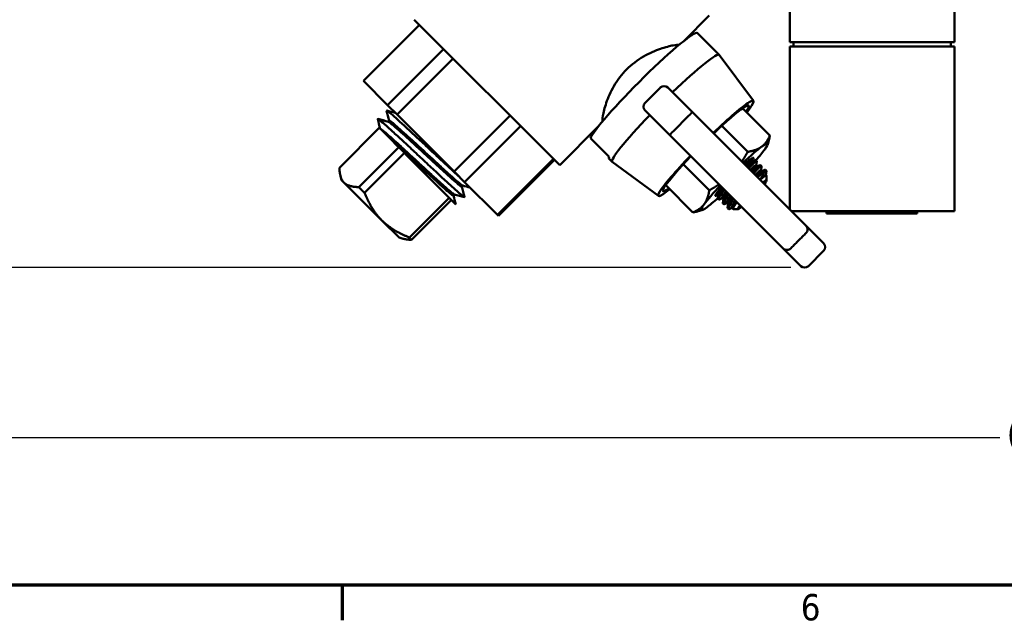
# Model space of a CAD drawing. Header units: inches. Extents: x 0.1 to 33.9, y 0.6 to 21.4.
# Tile 2 of 39: x 7 to 11.5, y 0.8 to 3.6. Entities that reach past the tile are written whole.
import ezdxf

# ---------------------------------------------------------------- set-up
doc = ezdxf.new("R2010")
doc.units = ezdxf.units.IN
doc.header["$MEASUREMENT"] = 0
for name, color, linetype, lineweight in [('Border (ANSI)', 7, 'Continuous', 70), ('Dimension (ANSI)', 7, 'Continuous', 25), ('Visible (ANSI)', 7, 'Continuous', 50)]:
    doc.layers.add(name, color=color, linetype=linetype, lineweight=lineweight)
doc.styles.add('Note Text (ANSI)', font='tahoma.ttf')
doc.dimstyles.new('Default (ANSI)', dxfattribs={"dimtxt": 0.12, "dimasz": 0.098425, "dimexe": 0.125, "dimexo": 0.0625, "dimgap": 0.031496, "dimtad": 0, "dimtih": 1, "dimtoh": 1, "dimrnd": 1e-08, "dimzin": 4, "dimdsep": 46, "dimtxsty": 'Note Text (ANSI)', "dimcen": 0.09, "dimdle": 0.393701, "dimclrd": 256, "dimclre": 256, "dimclrt": 256, "dimadec": 0, "dimazin": 1, "dimtfac": 1, "dimtofl": 0, "dimtmove": 0, "dimatfit": 3, "dimfxl": 1, "dimtolj": 1, "dimtzin": 4, "dimlwd": -1, "dimlwe": -1, "dimarcsym": 0})

# ---------------------------------------------------------------- blocks, each defined once
blk = doc.blocks.new('Borders Default Border')
at = {"layer": 'Border (ANSI)'}
blk.add_line((8.5, 1), (8.5, 0.84), dxfattribs=at)
at = {"layer": 'Border (ANSI)', "flags": 128}
blk.add_lwpolyline([(0.5, 1), (0.5, 21), (33.5, 21), (33.5, 1), (0.5, 1)], dxfattribs=at)
at = {"layer": 'Border (ANSI)', "insert": (10.5867, 0.8375), "char_height": 0.12, "attachment_point": 7, "style": 'Note Text (ANSI)'}
blk.add_mtext('6', dxfattribs=at)
blk = doc.blocks.new('*D6')
at = {"layer": 'Defpoints', "color": 0, "transparency": 16777216}
for p in [(4.8495, 11.6968), (8.9429, 11.6968), (10.6043, 2.4465)]:
    blk.add_point(p, dxfattribs=at)
at = {"layer": 'Dimension (ANSI)', "transparency": 16777216}
for p, q in [((8.8804, 11.6968), (4.7245, 11.6968)), ((4.8495, 11.5984), (4.8495, 7.1825)), ((4.8495, 2.545), (4.8495, 6.9609)), ((10.5418, 2.4465), (4.7245, 2.4465))]:
    blk.add_line(p, q, dxfattribs=at)
for points in [[(4.8331, 11.5984), (4.8659, 11.5984), (4.8495, 11.6968)], [(4.8331, 2.545), (4.8659, 2.545), (4.8495, 2.4465)]]:
    blk.add_solid(points, dxfattribs=at)
at = {"layer": 'Dimension (ANSI)', "transparency": 16777216, "insert": (4.6349, 7.151), "char_height": 0.12, "attachment_point": 1, "style": 'Note Text (ANSI)'}
blk.add_mtext('\\A1;(9.25)', dxfattribs=at)
blk = doc.blocks.new('*D10')
at = {"layer": 'Defpoints', "color": 0, "transparency": 16777216}
for p in [(6.1316, 7.4681), (17.4372, 4.6641), (6.1316, 1.672)]:
    blk.add_point(p, dxfattribs=at)
at = {"layer": 'Dimension (ANSI)', "transparency": 16777216}
for p, q in [((6.1316, 7.4056), (6.1316, 1.547)), ((17.4372, 4.6016), (17.4372, 1.547)), ((6.23, 1.672), (11.4932, 1.672)), ((17.3388, 1.672), (12.0756, 1.672))]:
    blk.add_line(p, q, dxfattribs=at)
for points in [[(6.23, 1.6884), (6.23, 1.6556), (6.1316, 1.672)], [(17.3388, 1.6884), (17.3388, 1.6556), (17.4372, 1.672)]]:
    blk.add_solid(points, dxfattribs=at)
at = {"layer": 'Dimension (ANSI)', "transparency": 16777216, "insert": (11.5247, 1.7513), "char_height": 0.12, "attachment_point": 1, "style": 'Note Text (ANSI)'}
blk.add_mtext('\\A1;(11.31)', dxfattribs=at)

msp = doc.modelspace()

# ---------------------------------------------------------------- linework, layer by layer
at = {"layer": 'Visible (ANSI)'}
for p, q in [((10.5371, 3.8664), (10.5371, 3.4731)), ((11.2871, 3.8526), (11.2871, 3.4731)), ((10.1706, 3.5945), (10.0555, 3.4794)), ((8.5963, 3.2967), (8.8515, 3.5519)), ((8.8275, 3.5759), (9.4897, 2.9137)), ((10.1165, 3.5151), (10.2157, 3.4158)), ((10.5371, 3.4731), (11.2871, 3.4731)), ((11.2871, 3.4531), (10.5371, 3.4531)), ((10.5371, 3.4531), (10.5371, 2.7114)), ((10.5539, 3.4731), (10.5539, 3.4531)), ((11.2703, 3.4731), (11.2703, 3.4531)), ((11.2871, 3.4531), (11.2871, 2.7031)), ((8.9614, 3.442), (8.7062, 3.1868)), ((10.3716, 3.206), (10.216, 3.4155)), ((8.7496, 3.1434), (9.0048, 3.3986)), ((8.7062, 3.1868), (8.5963, 3.2967)), ((9.9477, 3.2662), (9.8784, 3.1969)), ((9.9823, 3.2662), (10.0943, 3.1542)), ((8.7062, 3.1868), (8.7496, 3.1434)), ((9.0088, 2.8843), (8.7496, 3.1434)), ((9.2639, 3.1394), (9.0088, 2.8843)), ((9.9904, 3.0503), (9.8784, 3.1623)), ((10.0762, 3.1377), (10.0069, 3.0684)), ((10.0943, 3.1542), (10.58, 2.6685)), ((10.4463, 3.0483), (10.3224, 3.1722)), ((8.714, 3.116), (8.7093, 3.1113)), ((10.3456, 2.974), (10.2272, 3.0924)), ((8.6685, 3.0831), (8.487, 2.9016)), ((8.673, 3.0786), (8.6685, 3.0831)), ((8.673, 3.0786), (8.6736, 3.078)), ((8.722, 3.0295), (8.6736, 3.078)), ((9.0567, 2.8363), (9.3119, 3.0915)), ((9.6652, 3.0891), (9.4897, 2.9137)), ((10.4761, 2.5646), (9.9904, 3.0503)), ((8.7502, 3.0014), (8.722, 3.0295)), ((9.7141, 2.9517), (9.6297, 3.036)), ((10.4366, 3.0076), (10.4413, 3.0248)), ((8.5753, 2.8133), (8.7568, 2.9948)), ((8.7826, 2.969), (8.6011, 2.7875)), ((8.7568, 2.9948), (8.7502, 3.0014)), ((8.7568, 2.9948), (8.7826, 2.969)), ((8.793, 2.9586), (8.7826, 2.969)), ((9.0169, 2.7347), (8.793, 2.9586)), ((9.4611, 2.9422), (9.206, 2.6871)), ((9.2106, 2.6824), (9.4658, 2.9376)), ((9.7139, 2.9438), (9.7288, 2.9289)), ((9.9386, 2.773), (9.7291, 2.9286)), ((10.1706, 2.799), (10.0522, 2.9174)), ((10.3617, 2.9348), (10.3673, 2.9304)), ((10.3623, 2.9343), (10.3636, 2.9438)), ((10.366, 2.9299), (10.3799, 2.9357)), ((10.3864, 2.9314), (10.3821, 2.9357)), ((10.3843, 2.9123), (10.3867, 2.9293)), ((10.388, 2.9079), (10.4019, 2.9137)), ((10.4084, 2.9094), (10.4041, 2.9137)), ((9.0088, 2.8843), (9.0567, 2.8363)), ((10.3838, 2.9128), (10.3893, 2.9084)), ((10.4058, 2.8907), (10.4114, 2.8864)), ((10.4063, 2.8903), (10.4087, 2.9073)), ((10.41, 2.8859), (10.4239, 2.8917)), ((10.4304, 2.8874), (10.4261, 2.8917)), ((10.4278, 2.8687), (10.4312, 2.8661)), ((10.4283, 2.8683), (10.4308, 2.8853)), ((8.4968, 2.8446), (8.4919, 2.8631)), ((8.5076, 2.8339), (8.4968, 2.8446)), ((8.6796, 2.6619), (8.5076, 2.8339)), ((9.206, 2.6871), (9.0567, 2.8363)), ((10.4314, 2.8434), (10.4315, 2.8652)), ((9.0106, 2.7797), (9.0059, 2.775)), ((9.0486, 2.8202), (9.0439, 2.8155)), ((10.0963, 2.6983), (9.9724, 2.8222)), ((10.2072, 2.7842), (10.2013, 2.7817)), ((10.2067, 2.7846), (10.2123, 2.7803)), ((10.2125, 2.7817), (10.2098, 2.7633)), ((8.8052, 2.5834), (8.9867, 2.7649)), ((8.9969, 2.7547), (8.8154, 2.5732)), ((10.2145, 2.7569), (10.2102, 2.7612)), ((10.2292, 2.7622), (10.2167, 2.7569)), ((10.2287, 2.7626), (10.2343, 2.7583)), ((10.2345, 2.7597), (10.2319, 2.7413)), ((10.2365, 2.7349), (10.2322, 2.7392)), ((10.2513, 2.7402), (10.2387, 2.7349)), ((10.2507, 2.7406), (10.2563, 2.7363)), ((10.2565, 2.7377), (10.2539, 2.7193)), ((10.137, 2.708), (10.1198, 2.7033)), ((10.2581, 2.7133), (10.2542, 2.7172)), ((10.2605, 2.713), (10.2591, 2.713)), ((10.2733, 2.7182), (10.2615, 2.7132)), ((10.2727, 2.7186), (10.2784, 2.7142)), ((10.2785, 2.7157), (10.2784, 2.7151)), ((10.3012, 2.7132), (10.2795, 2.7131)), ((10.5454, 2.7031), (11.2871, 2.7031)), ((10.704, 2.7031), (10.704, 2.6931)), ((10.704, 2.6931), (10.954, 2.6931)), ((10.954, 2.7031), (10.954, 2.6931)), ((10.954, 2.6931), (11.116, 2.6931)), ((11.116, 2.7031), (11.116, 2.6931)), ((8.7585, 2.583), (8.6796, 2.6619)), ((9.206, 2.6871), (9.2106, 2.6824)), ((10.58, 2.6685), (10.6105, 2.638)), ((10.6105, 2.638), (10.6604, 2.5881)), ((8.7585, 2.583), (8.7769, 2.5781)), ((10.5066, 2.5341), (10.4761, 2.5646)), ((10.6604, 2.5881), (10.6909, 2.5576)), ((10.5565, 2.4842), (10.5066, 2.5341)), ((10.6909, 2.523), (10.6216, 2.4537)), ((10.587, 2.4537), (10.5565, 2.4842))]:
    msp.add_line(p, q, dxfattribs=at)
for centre, start, end in [((9.965, 3.2489), 45, 135), ((9.8957, 3.1796), 135, 225), ((10.5932, 2.6207), 314.3957, 45), ((10.6736, 2.5403), 315, 45), ((10.5239, 2.5514), 225, 315.6043), ((10.6043, 2.471), 225, 315)]:
    msp.add_arc(centre, 0.0245, start, end, dxfattribs=at)
for centre, major_axis, ratio, start_param, end_param in [((9.873, 3.2716), (0.2435, 0.2435), 0.087156, 0, 2.95918), ((9.9723, 3.1723), (0.2435, 0.2435), 0.087156, 6.270312, 7.638913), ((10.1549, 2.9897), (0.2165, 0.2165), 0.087156, 5.653632, 7.611616), ((10.1549, 2.9897), (0.1948, 0.1948), 0.087156, 5.82782, 7.584049), ((9.9723, 3.1723), (-0.2435, -0.2435), 0.087156, 4.927458, 6.296059), ((10.077, 3.1369), (0.0173, 0.0173), 0.043661, 0, 1.570796), ((10.0077, 3.0676), (-0.0173, -0.0173), 0.043661, 4.712389, 6.283185), ((10.2848, 2.8598), (0.1515, 0.1515), 0.087156, 5.759587, 6.806784), ((10.2848, 2.8598), (-0.1515, -0.1515), 0.087156, 3.665191, 4.362432), ((10.2848, 2.8598), (0.1515, 0.1515), 0.087156, 5.320635, 5.759587), ((9.9574, 3.1872), (-0.2435, -0.2435), 0.087156, 6.100773, 6.283185), ((10.1549, 2.9897), (-0.2165, -0.2165), 0.087156, 4.954755, 6.912739), ((10.1549, 2.9897), (-0.1948, -0.1948), 0.087156, 4.982322, 6.738551), ((10.2848, 2.8598), (0.0866, 0.0866), 0.087156, 5.790127, 7.210481), ((10.2952, 2.8487), (0.0665, 0.0861), 0.086455, 0, 0.804434), ((10.3014, 2.8439), (0.0665, 0.0861), 0.086455, 0.150879, 0.816945), ((10.3172, 2.8267), (0.0665, 0.0861), 0.086455, 0, 0.804434), ((10.3234, 2.8219), (0.0665, 0.0861), 0.086455, 0.150879, 0.816945), ((10.3392, 2.8047), (0.0665, 0.0861), 0.086455, 0, 0.804434), ((10.3454, 2.7999), (0.0665, 0.0861), 0.086455, 0.150879, 0.816945), ((10.3447, 2.7999), (0.0866, 0.0866), 0.087156, 0.367163, 0.927295), ((10.3612, 2.7827), (0.0665, 0.0861), 0.086455, 0, 0.789658), ((10.3658, 2.7788), (0.0654, 0.0654), 0.087156, 5.630837, 6.935534), ((10.2848, 2.8598), (-0.1515, -0.1515), 0.087156, 5.062346, 5.759587), ((10.2848, 2.8598), (-0.0866, -0.0866), 0.087156, 5.35589, 6.779194), ((10.2732, 2.8707), (-0.0665, -0.0861), 0.086455, 5.962324, 6.283185), ((10.2794, 2.8659), (-0.0665, -0.0861), 0.086455, 5.456607, 6.132306), ((10.2952, 2.8487), (-0.0665, -0.0861), 0.086455, 5.444096, 6.283185), ((10.3014, 2.8439), (-0.0665, -0.0861), 0.086455, 5.456607, 6.132306), ((10.2848, 2.8598), (-0.1515, -0.1515), 0.087156, 5.759587, 6.806784), ((10.2848, 2.8598), (0.1515, 0.1515), 0.087156, 3.665191, 4.110063), ((10.3172, 2.8267), (-0.0665, -0.0861), 0.086455, 5.444096, 6.283185), ((10.3234, 2.8219), (-0.0665, -0.0861), 0.086455, 5.456607, 6.132306), ((10.3392, 2.8047), (-0.0665, -0.0861), 0.086455, 5.444096, 6.283185), ((10.3454, 2.7999), (-0.0665, -0.0861), 0.086455, 5.456607, 6.132306), ((10.3447, 2.7999), (-0.0866, -0.0866), 0.087156, 5.989508, 6.370786), ((10.3658, 2.7788), (-0.0654, -0.0654), 0.087156, 5.630837, 6.935534)]:
    msp.add_ellipse(centre, major_axis=major_axis, ratio=ratio, start_param=start_param, end_param=end_param, dxfattribs=at)
for points, knots in [([(10.0318, 3.4601), (10.0284, 3.4613), (10.0199, 3.461), (9.9915, 3.456), (9.9702, 3.4506), (9.9251, 3.435), (9.898, 3.4236), (9.8439, 3.3924), (9.8171, 3.3722), (9.7724, 3.3275), (9.7522, 3.3007), (9.721, 3.2466), (9.7096, 3.2195), (9.694, 3.1744), (9.6886, 3.1531), (9.6836, 3.1247), (9.6833, 3.1162), (9.6845, 3.1128)], [4.846796, 4.846796, 4.846796, 4.846796, 5.054418, 5.054418, 5.294712, 5.294712, 5.53583, 5.53583, 5.776949, 5.776949, 6.018067, 6.018067, 6.259186, 6.259186, 6.49948, 6.49948, 6.707102, 6.707102, 6.707102, 6.707102]), ([(9.0345, 2.8585), (9.0261, 2.8662), (9.0169, 2.8746), (8.9918, 2.8977), (8.975, 2.9133), (8.9398, 2.9462), (8.9214, 2.9634), (8.8844, 2.998), (8.8659, 3.0153), (8.8301, 3.0486), (8.8129, 3.0646), (8.7813, 3.0939), (8.7668, 3.1072), (8.7416, 3.13), (8.731, 3.1394), (8.7144, 3.1536), (8.7084, 3.1584), (8.7024, 3.1623), (8.7013, 3.1625), (8.7016, 3.1613)], [0.60545801, 0.60545801, 0.60545801, 0.60545801, 0.60773744, 0.60773744, 0.61133618, 0.61133618, 0.61493492, 0.61493492, 0.61853366, 0.61853366, 0.6221324, 0.6221324, 0.62573114, 0.62573114, 0.62932988, 0.62932988, 0.63292862, 0.63292862, 0.63563548, 0.63563548, 0.63563548, 0.63563548]), ([(9.0568, 2.7682), (9.0571, 2.7671), (9.0561, 2.7672), (9.0506, 2.7707), (9.0448, 2.7753), (9.0285, 2.7892), (9.018, 2.7986), (8.993, 2.8211), (8.9786, 2.8344), (8.9469, 2.8636), (8.9297, 2.8796), (8.8939, 2.9131), (8.8753, 2.9305), (8.8381, 2.9653), (8.8195, 2.9826), (8.7839, 3.0159), (8.7669, 3.0317), (8.7357, 3.0605), (8.7215, 3.0734), (8.6972, 3.0954), (8.687, 3.1043), (8.6715, 3.1175), (8.6661, 3.1217), (8.6616, 3.1243), (8.6608, 3.1243), (8.6611, 3.1232)], [0.67354672, 0.67354672, 0.67354672, 0.67354672, 0.67611348, 0.67611348, 0.67971222, 0.67971222, 0.68331096, 0.68331096, 0.6869097, 0.6869097, 0.69050844, 0.69050844, 0.69410718, 0.69410718, 0.69770592, 0.69770592, 0.70130466, 0.70130466, 0.7049034, 0.7049034, 0.70850214, 0.70850214, 0.71210088, 0.71210088, 0.71435204, 0.71435204, 0.71435204, 0.71435204]), ([(9.0439, 2.8155), (9.0436, 2.8152), (9.0428, 2.8154), (9.0385, 2.8179), (9.0336, 2.8216), (9.0197, 2.8331), (9.0108, 2.8408), (8.9897, 2.8595), (8.9775, 2.8705), (8.9508, 2.8948), (8.9362, 2.9082), (8.906, 2.936), (8.8903, 2.9505), (8.8589, 2.9795), (8.8433, 2.994), (8.8132, 3.0216), (8.7988, 3.0348), (8.7725, 3.0588), (8.7605, 3.0695), (8.7399, 3.0877), (8.7313, 3.0952), (8.7181, 3.106), (8.7135, 3.1094), (8.7106, 3.1109), (8.7102, 3.111), (8.7099, 3.1111)], [0.6742734, 0.6742734, 0.6742734, 0.6742734, 0.67611348, 0.67611348, 0.67971222, 0.67971222, 0.68331096, 0.68331096, 0.6869097, 0.6869097, 0.69050844, 0.69050844, 0.69410718, 0.69410718, 0.69770592, 0.69770592, 0.70130466, 0.70130466, 0.7049034, 0.7049034, 0.70850214, 0.70850214, 0.71210088, 0.71210088, 0.7127746, 0.7127746, 0.7127746, 0.7127746]), ([(9.048, 2.8203), (9.0476, 2.8205), (9.047, 2.8207), (9.0434, 2.8228), (9.0385, 2.8265), (9.0246, 2.838), (9.0157, 2.8457), (8.9946, 2.8644), (8.9824, 2.8754), (8.9557, 2.8998), (8.9412, 2.9131), (8.9109, 2.9409), (8.8952, 2.9554), (8.8638, 2.9844), (8.8482, 2.9989), (8.8181, 3.0265), (8.8037, 3.0397), (8.7774, 3.0637), (8.7654, 3.0744), (8.7448, 3.0926), (8.7362, 3.1001), (8.723, 3.1109), (8.7184, 3.1143), (8.7149, 3.1161), (8.7142, 3.1162), (8.714, 3.116)], [0.67513673, 0.67513673, 0.67513673, 0.67513673, 0.67611348, 0.67611348, 0.67971222, 0.67971222, 0.68331096, 0.68331096, 0.6869097, 0.6869097, 0.69050844, 0.69050844, 0.69410718, 0.69410718, 0.69770592, 0.69770592, 0.70130466, 0.70130466, 0.7049034, 0.7049034, 0.70850214, 0.70850214, 0.71210088, 0.71210088, 0.71363399, 0.71363399, 0.71363399, 0.71363399]), ([(9.01, 2.7798), (9.0093, 2.78), (9.0083, 2.7805), (9.0037, 2.7835), (8.9981, 2.7879), (8.9832, 2.8004), (8.9737, 2.8087), (8.9517, 2.8283), (8.939, 2.8398), (8.9116, 2.8648), (8.8967, 2.8785), (8.866, 2.9068), (8.8501, 2.9215), (8.8185, 2.9507), (8.8028, 2.9652), (8.7729, 2.9927), (8.7587, 3.0058), (8.7327, 3.0293), (8.721, 3.0398), (8.7012, 3.0573), (8.6929, 3.0643), (8.6806, 3.0742), (8.6765, 3.0772), (8.6741, 3.078), (8.6738, 3.0781), (8.6736, 3.078)], [0.75385176, 0.75385176, 0.75385176, 0.75385176, 0.75528574, 0.75528574, 0.75888448, 0.75888448, 0.76248322, 0.76248322, 0.76608196, 0.76608196, 0.7696807, 0.7696807, 0.77327944, 0.77327944, 0.77687818, 0.77687818, 0.78047692, 0.78047692, 0.78407566, 0.78407566, 0.7876744, 0.7876744, 0.79127313, 0.79127313, 0.79214819, 0.79214819, 0.79214819, 0.79214819]), ([(9.0059, 2.775), (9.0055, 2.7746), (9.0042, 2.7751), (8.9987, 2.7786), (8.9932, 2.7829), (8.9783, 2.7955), (8.9688, 2.8037), (8.9468, 2.8234), (8.9341, 2.8349), (8.9067, 2.8599), (8.8918, 2.8736), (8.8611, 2.9019), (8.8452, 2.9166), (8.8136, 2.9458), (8.7979, 2.9603), (8.768, 2.9878), (8.7537, 3.0009), (8.7342, 3.0186), (8.7279, 3.0243), (8.722, 3.0295)], [0.75299466, 0.75299466, 0.75299466, 0.75299466, 0.75528574, 0.75528574, 0.75888448, 0.75888448, 0.76248322, 0.76248322, 0.76608196, 0.76608196, 0.7696807, 0.7696807, 0.77327944, 0.77327944, 0.77687818, 0.77687818, 0.78047692, 0.78047692, 0.78230784, 0.78230784, 0.78230784, 0.78230784]), ([(10.3821, 2.9357), (10.3811, 2.9367), (10.3782, 2.9352), (10.3686, 2.9272), (10.362, 2.9206), (10.3519, 2.9096), (10.3489, 2.9063), (10.3458, 2.9027)], [0.9416766, 0.9416766, 0.9416766, 0.9416766, 1.0587929, 1.0587929, 1.1759092, 1.1759092, 1.2198289, 1.2198289, 1.2198289, 1.2198289]), ([(10.3507, 2.8978), (10.3535, 2.9011), (10.3562, 2.9042), (10.3661, 2.9153), (10.3728, 2.9223), (10.3825, 2.9308), (10.3854, 2.9324), (10.3868, 2.931), (10.3869, 2.9303), (10.3867, 2.9293)], [2.5465743, 2.5465743, 2.5465743, 2.5465743, 2.58659, 2.58659, 2.7058213, 2.7058213, 2.8250526, 2.8250526, 2.8686004, 2.8686004, 2.8686004, 2.8686004]), ([(10.4041, 2.9137), (10.4031, 2.9147), (10.4002, 2.9132), (10.3907, 2.9052), (10.384, 2.8985), (10.3739, 2.8876), (10.3709, 2.8843), (10.3678, 2.8807)], [0.9416766, 0.9416766, 0.9416766, 0.9416766, 1.0587929, 1.0587929, 1.1759092, 1.1759092, 1.2198289, 1.2198289, 1.2198289, 1.2198289]), ([(10.3727, 2.8758), (10.3755, 2.8791), (10.3782, 2.8822), (10.3881, 2.8933), (10.3948, 2.9003), (10.4045, 2.9088), (10.4075, 2.9103), (10.4088, 2.909), (10.4089, 2.9083), (10.4087, 2.9073)], [0.6632059, 0.6632059, 0.6632059, 0.6632059, 0.7032216, 0.7032216, 0.8224529, 0.8224529, 0.9416842, 0.9416842, 0.9852321, 0.9852321, 0.9852321, 0.9852321]), ([(10.4261, 2.8917), (10.4261, 2.8917), (10.4261, 2.8917), (10.4261, 2.8917), (10.4254, 2.8923), (10.424, 2.8919), (10.4218, 2.8905), (10.4207, 2.8898), (10.4193, 2.8888), (10.4178, 2.8875), (10.4164, 2.8863), (10.4147, 2.8848), (10.4129, 2.8831), (10.4092, 2.8797), (10.4048, 2.8752), (10.4, 2.87), (10.3968, 2.8666), (10.3934, 2.8628), (10.3898, 2.8587)], [0.4999832, 0.4999832, 0.4999832, 0.4999832, 0.5, 0.5, 0.5, 0.625, 0.625, 0.625, 0.6875, 0.6875, 0.6875, 0.75, 0.75, 0.75, 0.875, 0.875, 0.875, 0.9574964, 0.9574964, 0.9574964, 0.9574964]), ([(10.4028, 2.8473), (10.4035, 2.8487), (10.4043, 2.8501), (10.4082, 2.8575), (10.4115, 2.8637), (10.4176, 2.8747), (10.4203, 2.8795), (10.4226, 2.8832), (10.4227, 2.8834), (10.4228, 2.8835)], [0.4784322, 0.4784322, 0.4784322, 0.4784322, 0.4914542, 0.4914542, 0.5504292, 0.5504292, 0.6094042, 0.6094042, 0.6112598, 0.6112598, 0.6112598, 0.6112598]), ([(10.4228, 2.8835), (10.4249, 2.8852), (10.4265, 2.8864), (10.4278, 2.8871), (10.4291, 2.8877), (10.43, 2.8878), (10.4304, 2.8874), (10.4308, 2.887), (10.4309, 2.8863), (10.4308, 2.8853)], [0, 0, 0, 0, 0.25, 0.25, 0.25, 0.5, 0.5, 0.5, 0.6954585, 0.6954585, 0.6954585, 0.6954585]), ([(10.4315, 2.8652), (10.4315, 2.8656), (10.4314, 2.8659), (10.4312, 2.866), (10.4308, 2.8665), (10.4298, 2.8664), (10.4283, 2.8658), (10.4269, 2.8652), (10.4249, 2.8641), (10.4225, 2.8625), (10.42, 2.8609), (10.4171, 2.8588), (10.4138, 2.8563), (10.4106, 2.8537), (10.4069, 2.8507), (10.4028, 2.8473)], [0.4458722, 0.4458722, 0.4458722, 0.4458722, 0.5, 0.5, 0.5, 0.625, 0.625, 0.625, 0.75, 0.75, 0.75, 0.875, 0.875, 0.875, 1, 1, 1, 1]), ([(10.2338, 2.8069), (10.2311, 2.8028), (10.2287, 2.799), (10.2206, 2.7861), (10.2157, 2.7776), (10.2101, 2.7657), (10.2092, 2.7622), (10.2102, 2.7612)], [1.605048, 1.605048, 1.605048, 1.605048, 1.6490942, 1.6490942, 1.7662237, 1.7662237, 1.8833532, 1.8833532, 1.8833532, 1.8833532]), ([(10.2167, 2.757), (10.2156, 2.7565), (10.2149, 2.7565), (10.2145, 2.7569), (10.2136, 2.7578), (10.2144, 2.7613), (10.2202, 2.7729), (10.2251, 2.7812), (10.2334, 2.7939), (10.2359, 2.7978), (10.2387, 2.802)], [1.8343544, 1.8343544, 1.8343544, 1.8343544, 1.8833684, 1.8833684, 1.8833684, 1.9997985, 1.9997985, 2.1162287, 2.1162287, 2.1614446, 2.1614446, 2.1614446, 2.1614446]), ([(10.2558, 2.7849), (10.2532, 2.7808), (10.2507, 2.777), (10.2426, 2.764), (10.2378, 2.7556), (10.2321, 2.7437), (10.2312, 2.7402), (10.2322, 2.7392)], [1.605048, 1.605048, 1.605048, 1.605048, 1.6490942, 1.6490942, 1.7662237, 1.7662237, 1.8833532, 1.8833532, 1.8833532, 1.8833532]), ([(10.2387, 2.735), (10.2377, 2.7345), (10.2369, 2.7345), (10.2365, 2.7349), (10.2356, 2.7358), (10.2365, 2.7392), (10.2422, 2.7509), (10.2471, 2.7591), (10.2554, 2.7719), (10.2579, 2.7758), (10.2608, 2.78)], [1.8343544, 1.8343544, 1.8343544, 1.8343544, 1.8833684, 1.8833684, 1.8833684, 1.9997985, 1.9997985, 2.1162287, 2.1162287, 2.1614446, 2.1614446, 2.1614446, 2.1614446]), ([(10.2778, 2.7629), (10.2752, 2.7588), (10.2727, 2.7549), (10.2646, 2.742), (10.2598, 2.7336), (10.2541, 2.7217), (10.2532, 2.7182), (10.2542, 2.7172)], [1.605048, 1.605048, 1.605048, 1.605048, 1.6490942, 1.6490942, 1.7662237, 1.7662237, 1.8833532, 1.8833532, 1.8833532, 1.8833532]), ([(10.2596, 2.7192), (10.2601, 2.7204), (10.2607, 2.7216), (10.2642, 2.7289), (10.2691, 2.7371), (10.2774, 2.7499), (10.28, 2.7538), (10.2828, 2.7579)], [0.0881516, 0.0881516, 0.0881516, 0.0881516, 0.1164301, 0.1164301, 0.2328603, 0.2328603, 0.2780762, 0.2780762, 0.2780762, 0.2780762]), ([(10.2958, 2.7449), (10.2949, 2.7435), (10.294, 2.7422), (10.2879, 2.7334), (10.2836, 2.7266), (10.2786, 2.717), (10.2779, 2.7142), (10.2787, 2.7134), (10.2789, 2.7132), (10.2792, 2.7131), (10.2795, 2.7131)], [1.5795946, 1.5795946, 1.5795946, 1.5795946, 1.596786, 1.596786, 1.7004358, 1.7004358, 1.8040855, 1.8040855, 1.8040855, 1.8277306, 1.8277306, 1.8277306, 1.8277306]), ([(10.2615, 2.7133), (10.2607, 2.7129), (10.2601, 2.7129), (10.2597, 2.7133), (10.259, 2.714), (10.2589, 2.716), (10.2596, 2.7192)], [-0.0484151, -0.0484151, -0.0484151, -0.0484151, 0, 0, 0, 0.0870581, 0.0870581, 0.0870581, 0.0870581]), ([(10.5414, 2.5343), (10.5459, 2.5389), (10.5505, 2.5435), (10.5596, 2.5528), (10.5642, 2.5574), (10.5734, 2.5666), (10.578, 2.5712), (10.5872, 2.5804), (10.5918, 2.585), (10.6011, 2.5941), (10.6057, 2.5987), (10.6103, 2.6032)], [6.1627445, 6.1627445, 6.1627445, 6.1627445, 6.2109208, 6.2109208, 6.2590972, 6.2590972, 6.3072735, 6.3072735, 6.3554498, 6.3554498, 6.4036261, 6.4036261, 6.4036261, 6.4036261])]:
    msp.add_open_spline(points, degree=3, knots=knots, dxfattribs=at)
for points in [[(8.7138, 3.1158), (8.7097, 3.1309), (8.7057, 3.1461), (8.7016, 3.1613)], [(8.7023, 3.162), (8.7154, 3.1585), (8.7284, 3.1551), (8.7414, 3.1516)], [(8.673, 3.0786), (8.6691, 3.0935), (8.6651, 3.1084), (8.6611, 3.1232)], [(8.6618, 3.124), (8.6778, 3.1197), (8.6938, 3.1154), (8.7099, 3.1111)], [(9.0561, 2.7675), (9.0407, 2.7716), (9.0253, 2.7757), (9.01, 2.7798)], [(9.0442, 2.8157), (9.0484, 2.7999), (9.0526, 2.7841), (9.0568, 2.7682)], [(9.0817, 2.8114), (9.0705, 2.8144), (9.0593, 2.8173), (9.048, 2.8203)], [(9.0061, 2.7752), (9.0097, 2.7617), (9.0133, 2.7482), (9.0169, 2.7347)]]:
    msp.add_open_spline(points, degree=3, dxfattribs=at)
for points, weights in [([(10.4463, 3.0483), (10.4328, 3.0149), (10.4094, 2.9977)], [1.94083991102, 2.0909644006, 2.0909644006]), ([(10.4413, 3.0248), (10.4443, 3.0355), (10.4463, 3.0483)], [2.01713618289, 1.98568656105, 1.94083991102]), ([(10.3186, 2.93), (10.3324, 2.9501), (10.3456, 2.974)], [2.03288205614, 1.99758569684, 1.94083991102]), ([(10.4094, 2.9977), (10.3861, 2.9804), (10.3456, 2.974)], [2.0909644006, 2.0909644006, 1.94083991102]), ([(8.487, 2.9016), (8.4885, 2.853), (8.5076, 2.8339)], [2.19850862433, 2.54185327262, 2.54185327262]), ([(8.5076, 2.8339), (8.5267, 2.8148), (8.5753, 2.8133)], [2.54185327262, 2.54185327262, 2.19850862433]), ([(10.1706, 2.799), (10.1945, 2.8122), (10.2146, 2.826)], [1.94083991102, 1.99758569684, 2.03288205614]), ([(8.6011, 2.7875), (8.5876, 2.7998), (8.5753, 2.8133)], [2.05761700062, 2.06438405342, 2.05761700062]), ([(8.6796, 2.6619), (8.6355, 2.706), (8.6011, 2.7875)], [2.54185327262, 2.54185327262, 2.19850862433]), ([(10.1706, 2.799), (10.1642, 2.7585), (10.1469, 2.7352)], [1.94083991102, 2.0909644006, 2.0909644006]), ([(10.1469, 2.7352), (10.1297, 2.7118), (10.0963, 2.6983)], [2.0909644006, 2.0909644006, 1.94083991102]), ([(10.0963, 2.6983), (10.109, 2.7003), (10.1198, 2.7033)], [1.94083991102, 1.98568656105, 2.01713618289]), ([(8.8052, 2.5834), (8.7237, 2.6178), (8.6796, 2.6619)], [2.19850862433, 2.54185327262, 2.54185327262]), ([(8.7769, 2.5781), (8.7924, 2.5739), (8.8154, 2.5732)], [2.43296342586, 2.34849674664, 2.19850862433]), ([(8.8154, 2.5732), (8.8097, 2.5777), (8.8052, 2.5834)], [2.05761700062, 2.06438405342, 2.05761700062])]:
    msp.add_rational_spline(points, weights, degree=2, dxfattribs=at)

# ---------------------------------------------------------------- block references
msp.add_blockref('Borders Default Border', (0, 0))

# ---------------------------------------------------------------- dimensions: what is measured, and where the dimension line sits
at = {"layer": 'Dimension (ANSI)'}
for base, p1, p2, angle, override, picture, middle in [((4.8495, 11.6968), (10.6043, 2.4465), (8.9429, 11.6968), 90, {"dimgap": 0.031496, "dimdec": 2, "dimtol": 0, "dimlim": 0, "dimtp": 0, "dimtm": 0, "dimtdec": 2, "dimatfit": 1}, '*D6', (4.8495, 7.0717)), ((6.1316, 1.672), (17.4372, 4.6641), (6.1316, 7.4681), 180, {"dimgap": 0.031496, "dimtih": 0, "dimtoh": 0, "dimdec": 2, "dimtol": 0, "dimlim": 0, "dimtp": 0, "dimtm": 0, "dimtdec": 2, "dimatfit": 1}, '*D10', (11.7844, 1.672))]:
    dim = msp.add_linear_dim(base=base, p1=p1, p2=p2, angle=angle, text='(<>)', dimstyle='Default (ANSI)', override=override, dxfattribs=at)
    dim.commit()
    dim.dimension.update_dxf_attribs({"geometry": picture, "text_midpoint": middle, "dimtype": 160})

doc.saveas('drawing.dxf')
